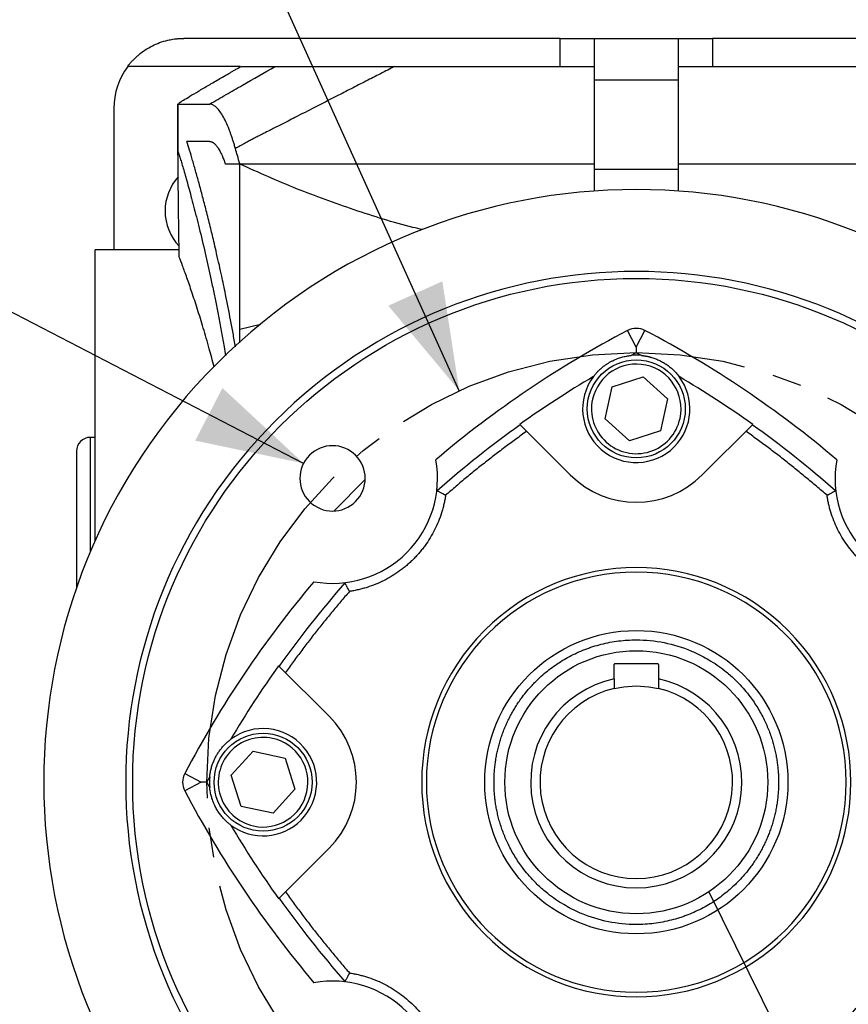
# Model space of a CAD drawing. Header units: inches. Extents: x 0 to 85.2, y 0 to 55.
# Tile 18 of 20: x 72 to 79, y 39.9 to 48.2. Entities that reach past the tile are written whole.
import ezdxf

# ---------------------------------------------------------------- set-up
doc = ezdxf.new("R2010")
doc.units = ezdxf.units.IN
doc.header["$LTSCALE"] = 5
doc.header["$MEASUREMENT"] = 0
doc.linetypes.add('SLD-Center', pattern=[0.75, 0.6, -0.05, 0.05, -0.05])
doc.linetypes.add('SLD-Solid', pattern=[0])
doc.layers.add('CENTER', color=40, linetype='SLD-Center')
doc.layers.add('DIMENSIONS', color=140, linetype='SLD-Solid', lineweight=25)
doc.layers.add('TEXT', color=140, linetype='SLD-Solid', lineweight=25)
doc.styles.add('SLDTEXTSTYLE0', font='GOTHIC.TTF', dxfattribs={"width": 0.913})
doc.styles.get("Standard").update_dxf_attribs({"font": 'GOTHIC.TTF'})
doc.dimstyles.new('SLDDIMSTYLE1', dxfattribs={"dimtxt": 0.75, "dimasz": 0.9, "dimexe": 0, "dimexo": 0.0625, "dimgap": 0.1875, "dimtad": 0, "dimtih": 1, "dimtoh": 1, "dimrnd": 1e-09, "dimdsep": 46, "dimtxsty": 'SLDTEXTSTYLE0', "dimsah": 1, "dimcen": 0, "dimadec": 0, "dimazin": 2, "dimtfac": 1, "dimtofl": 0, "dimtmove": 0, "dimatfit": 3, "dimfxl": 0, "dimfrac": 2, "dimtolj": 1, "dimtzin": 12, "dimarcsym": 0})
doc.dimstyles.new('SLDDIMSTYLE7', dxfattribs={"dimtxt": 0.18, "dimasz": 0.9, "dimexe": 0, "dimexo": 0.0625, "dimgap": 0, "dimtad": 0, "dimtih": 1, "dimtoh": 1, "dimdec": 0, "dimrnd": 1e-09, "dimzin": 0, "dimdsep": 46, "dimtxsty": 'Standard', "dimblk1": 'NONE', "dimblk2": 'NONE', "dimsah": 1, "dimcen": 0.09, "dimadec": 0, "dimazin": 0, "dimtfac": 0.9, "dimtdec": 0, "dimtofl": 0, "dimtmove": 0, "dimatfit": 3, "dimldrblk": 'NONE', "dimfxl": 0, "dimfrac": 2, "dimtolj": 1, "dimtzin": 0, "dimarcsym": 0})
doc.dimstyles.new('SLDDIMSTYLE8', dxfattribs={"dimtxt": 0.75, "dimasz": 0.9, "dimexe": 0, "dimexo": 0.0625, "dimgap": 0.1875, "dimtad": 0, "dimtih": 1, "dimtoh": 1, "dimrnd": 1e-09, "dimzin": 12, "dimdsep": 46, "dimtxsty": 'SLDTEXTSTYLE0', "dimsah": 1, "dimcen": 0, "dimadec": 0, "dimazin": 3, "dimtfac": 1, "dimtofl": 0, "dimtmove": 0, "dimatfit": 3, "dimfxl": 0, "dimfrac": 2, "dimtolj": 1, "dimtzin": 12, "dimarcsym": 0})
doc.dimstyles.new('SLDDIMSTYLE9', dxfattribs={"dimtxt": 0.75, "dimasz": 0.9, "dimexe": 0, "dimexo": 0.0625, "dimgap": 0.1875, "dimtad": 0, "dimtih": 1, "dimtoh": 1, "dimrnd": 1e-09, "dimzin": 4, "dimdsep": 46, "dimtxsty": 'SLDTEXTSTYLE0', "dimsah": 1, "dimcen": 0, "dimadec": 0, "dimazin": 1, "dimtfac": 1, "dimtofl": 0, "dimtmove": 0, "dimatfit": 3, "dimfxl": 0, "dimfrac": 2, "dimtolj": 1, "dimtzin": 12, "dimarcsym": 0})

# ---------------------------------------------------------------- blocks, each defined once
blk = doc.blocks.new('_D_19')
at = {"layer": 'DIMENSIONS'}
for p, q in [((68.7249, 52.0049), (68.4964, 52.0049)), ((68.4964, 52.0049), (68.4964, 50.8143)), ((71.2186, 52.0049), (71.4471, 52.0049)), ((71.4471, 52.0049), (71.4471, 50.8143)), ((73.0819, 50.9242), (71.9882, 50.9242)), ((75.7228, 45.0849), (73.0819, 50.9242)), ((68.4964, 50.8143), (68.7249, 50.8143)), ((71.4471, 50.8143), (71.2186, 50.8143))]:
    blk.add_line(p, q, dxfattribs=at)
blk.add_solid([(75.7228, 45.0849), (75.5797, 46.008), (75.1241, 45.8019)], dxfattribs=at)
at = {"layer": 'DIMENSIONS', "char_height": 0.75, "attachment_point": 1, "style": 'SLDTEXTSTYLE0'}
for s, insert in [('%%c', (68.4364, 53.1153)), ('7.25', (69.5675, 53.1153)), ('184.2', (68.7249, 51.7723)), ('B.C.', (69.0014, 50.4293))]:
    blk.add_mtext(s, dxfattribs=dict(at, insert=insert))
blk = doc.blocks.new('_D_20')
at = {"layer": 'DIMENSIONS'}
for p, q in [((67.857, 46.919), (67.6285, 46.919)), ((67.6285, 46.919), (67.6285, 45.7283)), ((69.7966, 46.919), (70.0251, 46.919)), ((70.0251, 46.919), (70.0251, 45.7283)), ((71.7684, 45.8382), (70.6747, 45.8382)), ((74.4086, 44.4719), (71.7684, 45.8382)), ((67.6285, 45.7283), (67.857, 45.7283)), ((70.0251, 45.7283), (69.7966, 45.7283))]:
    blk.add_line(p, q, dxfattribs=at)
blk.add_solid([(74.4086, 44.4719), (73.7242, 45.1076), (73.4944, 44.6636)], dxfattribs=at)
at = {"layer": 'DIMENSIONS', "char_height": 0.75, "attachment_point": 1, "style": 'SLDTEXTSTYLE0'}
for s, insert in [('%%c', (67.2915, 48.0293)), ('0.55', (68.4226, 48.0293)), ('14.0', (67.857, 46.6864)), ('X4', (68.2451, 45.3434))]:
    blk.add_mtext(s, dxfattribs=dict(at, insert=insert))
blk = doc.blocks.new('SW_SYMBOL_HOLE_DEPTH')
at = {"layer": 'DIMENSIONS', "color": 0}
for p, q in [((0, 172.2), (157.5, 172.2)), ((78.7, 172.2), (78.7, 14.8)), ((19.7, 109.3), (78.7, 14.8)), ((137.8, 109.3), (78.7, 14.8))]:
    blk.add_line(p, q, dxfattribs=at)
blk = doc.blocks.new('_D_21')
at = {"layer": 'DIMENSIONS'}
for p, q in [((74.5883, 38.4422), (72.6943, 36.0355)), ((68.4935, 37.3842), (68.265, 37.3842)), ((68.265, 37.3842), (68.265, 36.1935)), ((70.9872, 37.3842), (71.2157, 37.3842)), ((71.2157, 37.3842), (71.2157, 36.1935)), ((68.265, 36.1935), (68.4935, 36.1935)), ((71.2157, 36.1935), (70.9872, 36.1935)), ((72.6943, 36.0355), (71.4443, 36.0355))]:
    blk.add_line(p, q, dxfattribs=at)
blk.add_solid([(74.5883, 38.4422), (73.8352, 37.8896), (74.2281, 37.5803)], dxfattribs=at)
at = {"layer": 'DIMENSIONS', "xscale": 0.004866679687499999, "yscale": 0.004866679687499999, "zscale": 0.004866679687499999}
blk.add_blockref('SW_SYMBOL_HOLE_DEPTH', (65.6557, 34.9431), dxfattribs=at)
at = {"layer": 'DIMENSIONS', "char_height": 0.75, "attachment_point": 1, "style": 'SLDTEXTSTYLE0'}
for s, insert in [('%%c', (64.9658, 37.1401)), ('8.50', (66.0969, 37.1516)), ('215.9', (68.4935, 37.1516)), ('0.20[5.0]', (66.7272, 35.8086))]:
    blk.add_mtext(s, dxfattribs=dict(at, insert=insert))
blk = doc.blocks.new('_NONE')

msp = doc.modelspace()

# ---------------------------------------------------------------- linework, layer by layer
for p, q in [((76.5736, 48.0576), (73.3977, 48.0576)), ((76.5736, 47.8213), (76.5736, 48.0576)), ((76.5736, 48.0576), (76.8623, 48.0576)), ((76.8623, 48.0576), (77.5709, 48.0576)), ((76.8623, 48.0576), (76.8623, 47.706)), ((77.5709, 48.0576), (77.5709, 47.706)), ((77.5709, 48.0576), (77.8596, 48.0576)), ((77.8596, 48.0576), (77.8596, 47.8213)), ((81.0355, 48.0576), (77.8596, 48.0576)), ((73.8743, 47.8213), (72.9253, 47.8213)), ((77.5709, 47.706), (76.8623, 47.706)), ((76.8623, 47.706), (76.8623, 46.9544)), ((77.5709, 47.706), (77.5709, 46.9544)), ((72.8071, 47.467), (72.8071, 46.2746)), ((73.348, 47.5048), (73.348, 47.1047)), ((73.3487, 47.5031), (73.3502, 47.5048)), ((73.3487, 47.1048), (73.3487, 47.5031)), ((73.8701, 47.0002), (73.8701, 46.9973)), ((73.8701, 45.6034), (73.8701, 46.9973)), ((76.8623, 46.9544), (77.5709, 46.9544)), ((76.8623, 46.9544), (76.8623, 46.7694)), ((77.5709, 46.9544), (77.5709, 46.7694)), ((73.3587, 46.2746), (72.6497, 46.2746)), ((72.6497, 43.8175), (72.6497, 46.2746)), ((73.8701, 45.6034), (74.0461, 45.6462)), ((73.8701, 45.4878), (73.8701, 45.6034)), ((77.2166, 45.4531), (77.1435, 45.5926)), ((77.2166, 45.4531), (77.2897, 45.5926)), ((77.0128, 45.1171), (77.2753, 45.2009)), ((77.2753, 45.2009), (77.4791, 45.0154)), ((76.954, 44.8479), (77.0128, 45.1171)), ((77.4791, 45.0154), (77.4204, 44.7461)), ((76.2339, 44.8008), (76.6598, 44.3748)), ((77.1579, 44.6624), (76.954, 44.8479)), ((77.7734, 44.3748), (78.1993, 44.8008)), ((77.4204, 44.7461), (77.1579, 44.6624)), ((72.6497, 44.6914), (72.6103, 44.6914)), ((72.6103, 43.7268), (72.6103, 44.6914)), ((72.4922, 44.5733), (72.4922, 43.4191)), ((74.9287, 44.3353), (74.6633, 44.0699)), ((77.037, 42.782), (77.3962, 42.782)), ((74.6238, 42.3388), (74.1978, 42.7647)), ((77.0291, 42.6533), (77.0291, 42.7741)), ((77.4041, 42.7741), (77.4041, 42.6533)), ((73.7977, 41.8407), (73.9832, 42.0446)), ((73.9832, 42.0446), (74.2525, 41.9858)), ((74.2525, 41.9858), (74.3362, 41.7233)), ((73.406, 41.8551), (73.5455, 41.782)), ((73.8815, 41.5782), (73.7977, 41.8407)), ((73.5455, 41.782), (73.406, 41.709)), ((74.3362, 41.7233), (74.1508, 41.5195)), ((74.1508, 41.5195), (73.8815, 41.5782)), ((74.1978, 40.7993), (74.6238, 41.2252))]:
    msp.add_line(p, q)
at = {"flags": 128}
for points in [[(77.0291, 42.5726), (77.1105, 42.5876), (77.2166, 42.5945)], [(77.2166, 42.5945), (77.3226, 42.5876), (77.4041, 42.5726)]]:
    msp.add_lwpolyline(points, dxfattribs=at)
for centre, radius in [((77.2166, 41.782), 4.25), ((77.2166, 44.9316), 0.4134), ((77.2166, 41.782), 1.2795), ((74.067, 41.782), 0.4134)]:
    msp.add_circle(centre, radius)
for centre, radius, start, end in [((73.3977, 47.467), 0.5906, 143.1301, 180), ((73.6733, 46.6009), 0.4331, 138.17626, 180), ((77.2166, 41.782), 5, 315, 135), ((73.6733, 46.6009), 0.4331, 180, 223.30091), ((77.2166, 41.782), 4.3091, 315, 135), ((77.2166, 45.4531), 0.1575, 62.35843, 117.64157), ((81.2532, 37.7454), 8.8583, 117.64157, 130.28882), ((73.18, 37.7454), 8.8583, 49.71118, 62.35843), ((81.2532, 37.7454), 8.6587, 117.7876, 118.11677), ((77.2166, 44.9316), 0.4528, 84.43047, 95.56953), ((73.18, 37.7454), 8.6587, 61.88323, 62.2124), ((77.2166, 41.782), 5, 135, 315), ((77.2166, 44.9316), 0.378, 347.69589, 167.69589), ((81.2532, 37.7454), 8.6587, 120.53056, 125.42879), ((77.2166, 44.9316), 0.4528, 143.0778, 315), ((77.2166, 44.9316), 0.4528, 315, 36.9222), ((73.18, 37.7454), 8.6587, 54.57121, 59.46944), ((77.2166, 44.9316), 0.378, 167.69589, 347.69589), ((77.2166, 41.782), 4.3091, 135, 315), ((81.2532, 37.7454), 8.6532, 125.4227, 131.35678), ((73.18, 37.7454), 8.6532, 48.64322, 54.5773), ((72.6103, 44.5733), 0.1181, 90, 180), ((74.6533, 44.3453), 0.2756, 315, 135), ((74.6533, 44.3453), 0.2756, 135, 315), ((74.6533, 44.3453), 0.8858, 259.78181, 10.21819), ((79.7799, 44.3453), 0.8858, 169.78181, 280.21819), ((77.2166, 44.9316), 0.7874, 225, 315), ((77.2166, 41.782), 1.7717, 0, 180), ((77.2166, 41.782), 1.811, 315, 135), ((81.2532, 37.7454), 8.8583, 139.71118, 152.35843), ((81.2532, 37.7454), 8.6532, 138.64322, 144.5773), ((77.2166, 41.782), 1.811, 135, 315), ((77.037, 42.7741), 0.00787, 90, 180), ((77.3962, 42.7741), 0.00787, 0, 90), ((81.2532, 37.7454), 8.6587, 144.57121, 149.46944), ((77.2166, 41.782), 0.8912, 102.14468, 270), ((77.2166, 41.782), 0.8912, 270, 77.85532), ((77.2166, 41.782), 0.8125, 103.34236, 76.65764), ((74.067, 41.782), 0.7874, 315, 45), ((74.067, 41.782), 0.4528, 315, 126.9222), ((74.067, 41.782), 0.378, 77.69589, 257.69589), ((74.067, 41.782), 0.378, 257.69589, 77.69589), ((73.5455, 41.782), 0.1575, 152.35843, 207.64157), ((81.2532, 37.7454), 8.6587, 151.88323, 152.2124), ((74.067, 41.782), 0.4528, 174.43047, 185.56953), ((81.2532, 45.8187), 8.8583, 207.64157, 220.28882), ((81.2532, 45.8187), 8.6587, 207.7876, 208.11677), ((77.2166, 41.782), 1.7717, 180, 0), ((74.067, 41.782), 0.4528, 233.0778, 315), ((81.2532, 45.8187), 8.6587, 210.53056, 215.42879), ((81.2532, 45.8187), 8.6532, 215.4227, 221.35678), ((74.6533, 39.2188), 0.8858, 349.78181, 100.21819)]:
    msp.add_arc(centre, radius, start, end)
for points, knots in [([(72.9253, 47.8213), (72.9282, 47.8252), (72.9341, 47.8329), (72.9433, 47.8443), (72.9529, 47.8555), (72.9628, 47.8666), (72.9731, 47.8776), (72.9838, 47.8883), (72.9948, 47.8988), (73.0061, 47.9092), (73.0309, 47.9306), (73.0723, 47.9614), (73.1314, 47.9956), (73.1958, 48.0234), (73.2465, 48.0386), (73.2844, 48.0467), (73.3074, 48.0508), (73.3342, 48.0543), (73.3647, 48.057), (73.3863, 48.0574), (73.3977, 48.0576)], [0, 0, 0, 0, 0.026166, 0.052569, 0.07921, 0.106091, 0.133211, 0.160572, 0.188174, 0.216017, 0.244103, 0.366495, 0.49688, 0.617058, 0.751352, 0.787843, 0.830954, 0.880684, 0.937033, 1, 1, 1, 1]), ([(73.3547, 47.5098), (73.3554, 47.5103), (73.3568, 47.5113), (73.3593, 47.513), (73.362, 47.5149), (73.3651, 47.517), (73.3684, 47.5192), (73.3721, 47.5216), (73.376, 47.5242), (73.3802, 47.5269), (73.3961, 47.5369), (73.4322, 47.5592), (73.4895, 47.5933), (73.5433, 47.625), (73.5855, 47.6497), (73.6309, 47.6762), (73.6774, 47.7033), (73.7268, 47.732), (73.7676, 47.7556), (73.8009, 47.7749), (73.8254, 47.7891), (73.8524, 47.8047), (73.8714, 47.8156), (73.8812, 47.8213)], [0, 0, 0, 0, 0.015847, 0.03174, 0.047681, 0.063671, 0.079713, 0.09581, 0.111963, 0.128174, 0.144447, 0.282144, 0.429185, 0.498974, 0.572122, 0.641105, 0.714369, 0.782729, 0.857296, 0.888101, 0.922153, 0.959453, 1, 1, 1, 1]), ([(73.6157, 47.5031), (73.6619, 47.5296), (73.7081, 47.556), (73.8004, 47.609), (73.8466, 47.6355), (73.9848, 47.7151), (74.0768, 47.7682), (74.1685, 47.8213)], [0, 0, 0, 0, 0.25, 0.25, 0.5, 0.5, 1, 1, 1, 1]), ([(73.8812, 47.8213), (73.8815, 47.8213), (73.8821, 47.8213), (73.8835, 47.8213), (73.8853, 47.8213), (73.8875, 47.8213), (73.8901, 47.8213), (73.8931, 47.8213), (73.8964, 47.8213), (73.9002, 47.8213), (73.9044, 47.8213), (73.909, 47.8213), (73.9139, 47.8213), (73.9211, 47.8213), (73.931, 47.8213), (73.9446, 47.8213), (73.9598, 47.8213), (73.9765, 47.8213), (73.9949, 47.8213), (74.0149, 47.8213), (74.0364, 47.8213), (74.0596, 47.8213), (74.0844, 47.8213), (74.1107, 47.8213), (74.1386, 47.8213), (74.1585, 47.8213), (74.1685, 47.8213)], [0, 0, 0, 0, 0.027812, 0.055611, 0.083399, 0.111176, 0.138943, 0.166702, 0.194451, 0.222193, 0.249928, 0.277657, 0.305381, 0.3331, 0.3887, 0.444275, 0.499831, 0.555374, 0.610911, 0.666447, 0.721988, 0.777542, 0.833114, 0.88871, 0.944337, 1, 1, 1, 1]), ([(75.1794, 47.8213), (75.1592, 47.811), (75.1187, 47.7902), (75.0577, 47.759), (74.9965, 47.7277), (74.9351, 47.6962), (74.8734, 47.6647), (74.8114, 47.633), (74.7492, 47.6012), (74.6477, 47.5493), (74.5096, 47.4787), (74.3732, 47.409), (74.2747, 47.3587), (74.2256, 47.3336), (74.1874, 47.314), (74.1579, 47.2991), (74.1189, 47.2792), (74.0822, 47.2603), (74.0586, 47.2482), (74.0527, 47.2452)], [0, 0, 0, 0, 0.054105, 0.108398, 0.162881, 0.217554, 0.272419, 0.327476, 0.382726, 0.438171, 0.597637, 0.750276, 0.800666, 0.859283, 0.880727, 0.902266, 0.937408, 0.984154, 1, 1, 1, 1]), ([(74.1685, 47.8213), (74.1804, 47.8213), (74.1986, 47.8213), (74.2342, 47.8213), (74.2474, 47.8213), (74.2766, 47.8213), (74.2926, 47.8213), (74.3433, 47.8213), (74.3809, 47.8213), (74.4421, 47.8213), (74.4633, 47.8213), (74.5071, 47.8213), (74.5299, 47.8213), (74.5996, 47.8213), (74.6479, 47.8213), (74.7474, 47.8213), (74.7986, 47.8213), (74.9035, 47.8213), (74.9573, 47.8213), (75.0671, 47.8213), (75.123, 47.8213), (75.1794, 47.8213)], [0, 0, 0, 0, 0.125, 0.125, 0.1875, 0.1875, 0.25, 0.25, 0.375, 0.375, 0.4375, 0.4375, 0.5, 0.5, 0.625, 0.625, 0.75, 0.75, 0.875, 0.875, 1, 1, 1, 1]), ([(75.1794, 47.8213), (75.2002, 47.8213), (75.221, 47.8213), (75.3917, 47.8213), (75.5435, 47.8213), (75.8487, 47.8213), (76.0022, 47.8213), (76.3112, 47.8213), (76.4668, 47.8213), (76.6616, 47.8213), (76.7006, 47.8213), (76.7786, 47.8213), (76.8177, 47.8213), (76.8586, 47.8213), (76.8604, 47.8213), (76.8623, 47.8213)], [0.12102162, 0.12102162, 0.12102162, 0.12102162, 0.12268336, 0.12268336, 0.13465715, 0.13465715, 0.14663095, 0.14663095, 0.15860474, 0.15860474, 0.16159819, 0.16159819, 0.16459164, 0.16459164, 0.16473188, 0.16473188, 0.16473188, 0.16473188]), ([(77.5709, 47.8213), (77.5892, 47.8213), (77.6255, 47.8213), (77.6796, 47.8213), (77.7331, 47.8213), (77.804, 47.8213), (77.893, 47.8213), (78.0354, 47.8213), (78.2127, 47.8213), (78.3885, 47.8213), (78.5284, 47.8213), (78.6331, 47.8213), (78.7375, 47.8213), (78.8415, 47.8213), (78.9451, 47.8213), (79.0484, 47.8213), (79.1513, 47.8213), (79.2196, 47.8213), (79.2538, 47.8213)], [0, 0, 0, 0, 0.031999, 0.063638, 0.094918, 0.12584, 0.188093, 0.2515, 0.376687, 0.501185, 0.563579, 0.625939, 0.688275, 0.750599, 0.812923, 0.875257, 0.937612, 1, 1, 1, 1]), ([(73.8338, 47.127), (73.8323, 47.1325), (73.8292, 47.1434), (73.8245, 47.1593), (73.8198, 47.1749), (73.8151, 47.1902), (73.8103, 47.2051), (73.8055, 47.2197), (73.8007, 47.234), (73.7958, 47.2479), (73.7909, 47.2615), (73.7859, 47.2748), (73.7735, 47.3071), (73.7534, 47.3543), (73.7253, 47.4081), (73.6971, 47.4504), (73.6755, 47.4739), (73.6602, 47.4864), (73.6511, 47.4925), (73.6421, 47.4972), (73.6332, 47.5006), (73.6244, 47.5027), (73.6186, 47.503), (73.6157, 47.5031)], [0, 0, 0, 0, 0.0229275, 0.0458065, 0.0686432, 0.0914437, 0.1142144, 0.1369615, 0.1596913, 0.1824101, 0.2051242, 0.22784, 0.2505638, 0.3754257, 0.500051, 0.6245662, 0.7492319, 0.7909647, 0.8326689, 0.8743846, 0.9161517, 0.9580103, 1, 1, 1, 1]), ([(73.6157, 47.1881), (73.6106, 47.1881), (73.6006, 47.1881), (73.5861, 47.1881), (73.572, 47.1881), (73.5583, 47.1881), (73.5449, 47.1881), (73.532, 47.1881), (73.5194, 47.1881), (73.5073, 47.1881), (73.4956, 47.1881), (73.4842, 47.1881), (73.4733, 47.1881), (73.4628, 47.1881), (73.4526, 47.1881), (73.4429, 47.1881), (73.4335, 47.1881), (73.4276, 47.1881), (73.4247, 47.1881)], [0, 0, 0, 0, 0.062596, 0.125171, 0.187727, 0.250266, 0.31279, 0.375299, 0.437797, 0.500283, 0.562761, 0.625232, 0.687697, 0.750159, 0.812618, 0.875077, 0.937537, 1, 1, 1, 1]), ([(73.8341, 45.4553), (73.8272, 45.4939), (73.8137, 45.5709), (73.7932, 45.681), (73.7721, 45.7898), (73.7522, 45.889), (73.7338, 45.9771), (73.7163, 46.0592), (73.697, 46.1471), (73.6764, 46.2383), (73.6569, 46.3219), (73.6404, 46.3914), (73.6187, 46.4805), (73.5923, 46.5864), (73.5603, 46.7095), (73.5299, 46.8229), (73.5003, 46.9299), (73.4726, 47.0271), (73.447, 47.1142), (73.432, 47.1638), (73.4247, 47.1881)], [0, 0, 0, 0, 0.04938, 0.098235, 0.144552, 0.195419, 0.234687, 0.268806, 0.313567, 0.364265, 0.407287, 0.444593, 0.476182, 0.554475, 0.627225, 0.702436, 0.777736, 0.854698, 0.928784, 1, 1, 1, 1]), ([(73.6157, 47.1881), (73.617, 47.1881), (73.6197, 47.188), (73.6238, 47.1875), (73.6278, 47.1865), (73.6319, 47.1852), (73.636, 47.1835), (73.6401, 47.1814), (73.6443, 47.179), (73.6526, 47.1733), (73.6652, 47.1619), (73.683, 47.1397), (73.7015, 47.1095), (73.7166, 47.0786), (73.7276, 47.0529), (73.7346, 47.0355), (73.7416, 47.017), (73.7461, 47.0039), (73.7484, 46.9973)], [0, 0, 0, 0, 0.031513, 0.062943, 0.094302, 0.1256, 0.156848, 0.188056, 0.219235, 0.250397, 0.375978, 0.500789, 0.643499, 0.786106, 0.839329, 0.892683, 0.946221, 1, 1, 1, 1]), ([(74.0527, 47.2452), (74.0497, 47.2437), (74.0438, 47.2407), (74.0319, 47.2349), (74.0115, 47.2246), (73.9828, 47.2098), (73.9488, 47.192), (73.9264, 47.1801), (73.9153, 47.1742)], [0, 0, 0, 0, 0.064167, 0.128896, 0.256379, 0.507536, 0.755068, 1, 1, 1, 1]), ([(73.3487, 47.1048), (73.3557, 47.0834), (73.3695, 47.0407), (73.4001, 46.9375), (73.4371, 46.8069), (73.48, 46.647), (73.5276, 46.4602), (73.5689, 46.2874), (73.601, 46.1458), (73.6242, 46.0402), (73.6472, 45.9316), (73.6705, 45.8167), (73.6935, 45.6992), (73.716, 45.5779), (73.7353, 45.4717), (73.7462, 45.4048), (73.7503, 45.3798)], [0, 0, 0, 0, 0.108178, 0.215707, 0.322931, 0.430634, 0.538416, 0.645175, 0.692582, 0.736958, 0.786976, 0.832745, 0.879492, 0.927895, 0.97315, 1, 1, 1, 1]), ([(73.3595, 46.2112), (73.3589, 46.248), (73.3576, 46.3219), (73.356, 46.4332), (73.3544, 46.5453), (73.3525, 46.7072), (73.3505, 46.8938), (73.3493, 47.0428), (73.3487, 47.1048)], [0, 0, 0, 0, 0.123592, 0.248119, 0.373597, 0.500041, 0.791736, 1, 1, 1, 1]), ([(73.9153, 47.1742), (73.9119, 47.1722), (73.9051, 47.1683), (73.8916, 47.1604), (73.8678, 47.1466), (73.8474, 47.1349), (73.8338, 47.127)], [0, 0, 0, 0, 0.12458, 0.249131, 0.498771, 1, 1, 1, 1]), ([(73.8701, 47.0002), (73.8636, 47.0228), (73.8513, 47.065), (73.8394, 47.1073), (73.8338, 47.127)], [0, 0, 0, 0, 0.534813, 1, 1, 1, 1]), ([(73.8641, 46.9973), (73.8573, 46.9973), (73.8438, 46.9973), (73.8239, 46.9973), (73.8044, 46.9973), (73.7854, 46.9973), (73.7666, 46.9973), (73.7545, 46.9973), (73.7484, 46.9973)], [0, 0, 0, 0, 0.166938, 0.333761, 0.500475, 0.667083, 0.83359, 1, 1, 1, 1]), ([(73.8701, 47.0002), (73.8983, 47.0002), (73.9286, 47.0002), (73.9728, 47.0002), (73.9874, 47.0002), (74.017, 47.0002), (74.0318, 47.0002), (74.0764, 47.0002), (74.1059, 47.0002), (74.1654, 47.0002), (74.1953, 47.0002), (74.3449, 47.0002), (74.4655, 47.0002), (74.7088, 47.0002), (74.8315, 47.0002), (75.0788, 47.0002), (75.2036, 47.0002), (75.4548, 47.0002), (75.5812, 47.0002), (75.8349, 47.0002), (75.9624, 47.0002), (76.2184, 47.0002), (76.347, 47.0002), (76.54, 47.0002), (76.6044, 47.0002), (76.7011, 47.0002), (76.7332, 47.0002), (76.7817, 47.0002), (76.7979, 47.0002), (76.8222, 47.0002), (76.8303, 47.0002), (76.8464, 47.0002), (76.8544, 47.0002), (76.8623, 47.0002)], [0, 0, 0, 0, 0.03125, 0.03125, 0.046875, 0.046875, 0.0625, 0.0625, 0.09375, 0.09375, 0.125, 0.125, 0.25, 0.25, 0.375, 0.375, 0.5, 0.5, 0.625, 0.625, 0.75, 0.75, 0.875, 0.875, 0.9375, 0.9375, 0.96875, 0.96875, 0.984375, 0.984375, 0.992188, 0.992188, 1, 1, 1, 1]), ([(75.4115, 46.4437), (75.3849, 46.4499), (75.1881, 46.4957), (74.8319, 46.6097), (74.3413, 46.7854), (74.0285, 46.9261), (73.8701, 46.9973)], [0, 0, 0, 0, 0.048397, 0.358655, 0.675271, 1, 1, 1, 1]), ([(77.5709, 47.0002), (77.5787, 47.0002), (77.5868, 47.0002), (77.6029, 47.0002), (77.611, 47.0002), (77.6353, 47.0002), (77.6516, 47.0002), (77.7001, 47.0002), (77.7322, 47.0002), (77.829, 47.0002), (77.8934, 47.0002), (78.0862, 47.0002), (78.2144, 47.0002), (78.4698, 47.0002), (78.5971, 47.0002), (78.8505, 47.0002), (78.9768, 47.0002), (79.2281, 47.0002), (79.3529, 47.0002), (79.6006, 47.0002), (79.7235, 47.0002), (79.9674, 47.0002), (80.0883, 47.0002), (80.2381, 47.0002), (80.2679, 47.0002), (80.3274, 47.0002), (80.357, 47.0002), (80.4015, 47.0002), (80.4163, 47.0002), (80.4459, 47.0002), (80.4605, 47.0002), (80.5047, 47.0002), (80.5349, 47.0002), (80.563, 47.0002)], [0, 0, 0, 0, 0.007812, 0.007812, 0.015625, 0.015625, 0.03125, 0.03125, 0.0625, 0.0625, 0.125, 0.125, 0.25, 0.25, 0.375, 0.375, 0.5, 0.5, 0.625, 0.625, 0.75, 0.75, 0.875, 0.875, 0.90625, 0.90625, 0.9375, 0.9375, 0.953125, 0.953125, 0.96875, 0.96875, 1, 1, 1, 1]), ([(73.6535, 45.2872), (73.6401, 45.3381), (73.6095, 45.4543), (73.5623, 45.6158), (73.5127, 45.7765), (73.4659, 45.9189), (73.4232, 46.042), (73.3862, 46.1432), (73.3684, 46.1886), (73.3595, 46.2112)], [0, 0, 0, 0, 0.1103004, 0.2516493, 0.3929957, 0.542094, 0.6911862, 0.8455967, 1, 1, 1, 1]), ([(76.8964, 45.2518), (76.8983, 45.2536), (76.902, 45.2573), (76.9078, 45.2628), (76.9137, 45.2681), (76.9196, 45.2734), (76.9256, 45.2785), (76.9318, 45.2836), (76.938, 45.2885), (76.9442, 45.2933), (76.9506, 45.298), (76.9611, 45.3055), (76.9762, 45.3155), (76.9967, 45.3276), (77.0177, 45.3386), (77.038, 45.3479), (77.0574, 45.3556), (77.0761, 45.3622), (77.0951, 45.3679), (77.1143, 45.3728), (77.1338, 45.3769), (77.1535, 45.3801), (77.1661, 45.3815), (77.1727, 45.3822)], [0, 0, 0, 0, 0.028478, 0.056087, 0.082859, 0.108831, 0.134043, 0.158537, 0.182361, 0.205568, 0.228211, 0.250351, 0.313575, 0.374988, 0.436592, 0.50037, 0.556999, 0.617525, 0.682692, 0.753096, 0.829211, 0.911413, 1, 1, 1, 1]), ([(77.2605, 45.3822), (77.2634, 45.3819), (77.2692, 45.3814), (77.2779, 45.3802), (77.2866, 45.379), (77.2953, 45.3775), (77.3039, 45.3759), (77.3125, 45.3741), (77.321, 45.3722), (77.3295, 45.3701), (77.3459, 45.3657), (77.3707, 45.3579), (77.405, 45.3439), (77.4385, 45.3269), (77.4704, 45.3071), (77.5003, 45.2851), (77.5229, 45.2654), (77.5404, 45.2483), (77.5539, 45.2339), (77.5669, 45.2188), (77.5746, 45.2088), (77.5785, 45.2036)], [0, 0, 0, 0, 0.031613, 0.0622124, 0.0918148, 0.1204384, 0.1481035, 0.1748323, 0.2006498, 0.2255833, 0.2496636, 0.3420713, 0.4239206, 0.4998336, 0.575673, 0.6574126, 0.7496732, 0.805175, 0.8652129, 0.9300777, 1, 1, 1, 1]), ([(76.8546, 45.2036), (76.8565, 45.206), (76.8601, 45.2108), (76.8658, 45.2179), (76.8717, 45.225), (76.8776, 45.2318), (76.8838, 45.2386), (76.89, 45.2452), (76.8943, 45.2496), (76.8964, 45.2518)], [0, 0, 0, 0, 0.158202, 0.311122, 0.458849, 0.601484, 0.739136, 0.871929, 1, 1, 1, 1]), ([(76.2923, 44.7423), (76.2765, 44.7311), (76.2449, 44.7086), (76.1978, 44.6744), (76.1509, 44.6399), (76.1042, 44.6052), (76.0578, 44.5701), (76.0117, 44.5347), (75.9657, 44.499), (75.9201, 44.463), (75.8746, 44.4267), (75.8294, 44.39), (75.7845, 44.3531), (75.7398, 44.3158), (75.6954, 44.2783), (75.6511, 44.2404), (75.6219, 44.2149), (75.6072, 44.2022)], [0, 0, 0, 0, 0.066713, 0.133406, 0.200083, 0.266745, 0.333397, 0.400041, 0.466681, 0.533319, 0.599959, 0.666603, 0.733255, 0.799917, 0.866594, 0.933287, 1, 1, 1, 1]), ([(78.826, 44.2022), (78.8113, 44.2149), (78.7821, 44.2404), (78.7378, 44.2783), (78.6934, 44.3158), (78.6487, 44.3531), (78.6037, 44.39), (78.5586, 44.4267), (78.5131, 44.463), (78.4675, 44.499), (78.4215, 44.5347), (78.3754, 44.5701), (78.329, 44.6052), (78.2823, 44.6399), (78.2354, 44.6744), (78.1883, 44.7086), (78.1567, 44.7311), (78.1409, 44.7423)], [0, 0, 0, 0, 0.066713, 0.133406, 0.200083, 0.266745, 0.333397, 0.400041, 0.466681, 0.533319, 0.599959, 0.666603, 0.733255, 0.799917, 0.866594, 0.933287, 1, 1, 1, 1]), ([(75.6072, 44.2022), (75.6062, 44.1959), (75.6043, 44.1833), (75.6009, 44.1646), (75.5971, 44.1459), (75.593, 44.1273), (75.5885, 44.1088), (75.5837, 44.0904), (75.5784, 44.072), (75.5672, 44.0352), (75.5475, 43.9808), (75.5155, 43.9104), (75.4779, 43.8429), (75.4423, 43.7894), (75.4115, 43.7486), (75.3873, 43.7191), (75.3621, 43.6905), (75.3443, 43.6723), (75.3354, 43.6632)], [0, 0, 0, 0, 0.031098, 0.062159, 0.093196, 0.124221, 0.155245, 0.186282, 0.217344, 0.248442, 0.374189, 0.500006, 0.625753, 0.75157, 0.813701, 0.875751, 0.937818, 1, 1, 1, 1]), ([(75.5356, 44.2406), (75.5353, 44.2408), (75.5347, 44.2412), (75.5341, 44.2421), (75.5336, 44.2432), (75.5335, 44.2445), (75.5335, 44.2455), (75.5336, 44.246)], [0, 0, 0, 0, 0.194917, 0.391205, 0.590058, 0.792626, 1, 1, 1, 1]), ([(75.6072, 44.2022), (75.6057, 44.203), (75.6025, 44.2048), (75.5978, 44.2073), (75.5931, 44.2098), (75.5885, 44.2123), (75.5817, 44.2161), (75.5729, 44.2208), (75.5622, 44.2265), (75.5528, 44.2315), (75.5458, 44.2353), (75.5411, 44.2377), (75.5379, 44.2394), (75.5364, 44.2402), (75.5356, 44.2406)], [0, 0, 0, 0, 0.050084, 0.100144, 0.150178, 0.200189, 0.250175, 0.376086, 0.500051, 0.641654, 0.766454, 0.84486, 0.922675, 1, 1, 1, 1]), ([(78.826, 44.2022), (78.8277, 44.2032), (78.8311, 44.205), (78.8358, 44.2076), (78.8399, 44.2098), (78.8435, 44.2117), (78.8465, 44.2134), (78.8523, 44.2165), (78.8605, 44.2209), (78.8702, 44.2261), (78.8783, 44.2304), (78.885, 44.234), (78.8905, 44.2369), (78.8948, 44.2391), (78.8966, 44.2401), (78.8975, 44.2406)], [0, 0, 0, 0, 0.056058, 0.106372, 0.150943, 0.189768, 0.222845, 0.250175, 0.382696, 0.500041, 0.608378, 0.712406, 0.812252, 0.908061, 1, 1, 1, 1]), ([(79.6368, 43.3914), (79.6307, 43.3923), (79.6186, 43.3942), (79.6006, 43.3975), (79.5826, 43.401), (79.5647, 43.4049), (79.5469, 43.4092), (79.5292, 43.4138), (79.5115, 43.4187), (79.4755, 43.4295), (79.4218, 43.4485), (79.3516, 43.4799), (79.2834, 43.517), (79.1956, 43.5746), (79.0947, 43.6601), (79.0092, 43.761), (78.9516, 43.8488), (78.9145, 43.917), (78.8831, 43.9872), (78.8621, 44.0467), (78.8482, 44.0945), (78.8394, 44.1301), (78.8318, 44.166), (78.8279, 44.1901), (78.826, 44.2022)], [0, 0, 0, 0, 0.014954, 0.029891, 0.044818, 0.059739, 0.07466, 0.089587, 0.104524, 0.119477, 0.181512, 0.243578, 0.307265, 0.370985, 0.500003, 0.62902, 0.692706, 0.756427, 0.818461, 0.880528, 0.910405, 0.940247, 0.970098, 1, 1, 1, 1]), ([(78.8996, 44.246), (78.8996, 44.2455), (78.8997, 44.2445), (78.8995, 44.2431), (78.8991, 44.2421), (78.8985, 44.2412), (78.8978, 44.2408), (78.8975, 44.2406)], [0, 0, 0, 0, 0.20846, 0.412076, 0.611444, 0.807197, 1, 1, 1, 1]), ([(75.3354, 43.6632), (75.3309, 43.6588), (75.3218, 43.6498), (75.3079, 43.6367), (75.2938, 43.624), (75.2794, 43.6114), (75.2648, 43.5992), (75.25, 43.5873), (75.2349, 43.5756), (75.204, 43.5528), (75.1558, 43.5207), (75.0882, 43.4832), (75.0178, 43.4511), (74.9574, 43.4293), (74.9083, 43.4148), (74.8714, 43.4054), (74.8341, 43.3975), (74.809, 43.3934), (74.7964, 43.3914)], [0, 0, 0, 0, 0.031098, 0.062159, 0.093196, 0.124221, 0.155245, 0.186282, 0.217344, 0.248442, 0.374189, 0.500006, 0.625753, 0.75157, 0.813701, 0.875751, 0.937818, 1, 1, 1, 1]), ([(74.7526, 43.465), (74.7531, 43.4651), (74.7542, 43.4651), (74.7555, 43.465), (74.7566, 43.4645), (74.7574, 43.4639), (74.7578, 43.4633), (74.758, 43.463)], [0, 0, 0, 0, 0.20846, 0.412076, 0.611444, 0.807197, 1, 1, 1, 1]), ([(74.7964, 43.3914), (74.7955, 43.3931), (74.7936, 43.3965), (74.7911, 43.4012), (74.7888, 43.4053), (74.7869, 43.4089), (74.7852, 43.4119), (74.7821, 43.4178), (74.7777, 43.4259), (74.7725, 43.4356), (74.7682, 43.4437), (74.7646, 43.4505), (74.7617, 43.4559), (74.7595, 43.4602), (74.7585, 43.4621), (74.758, 43.463)], [0, 0, 0, 0, 0.056059, 0.106375, 0.150946, 0.189772, 0.22285, 0.25018, 0.382701, 0.500045, 0.608381, 0.712408, 0.812253, 0.908061, 1, 1, 1, 1]), ([(74.7964, 43.3914), (74.7837, 43.3768), (74.7582, 43.3475), (74.7203, 43.3033), (74.6828, 43.2588), (74.6455, 43.2141), (74.6086, 43.1692), (74.5719, 43.124), (74.5356, 43.0786), (74.4996, 43.0329), (74.4639, 42.987), (74.4285, 42.9408), (74.3934, 42.8944), (74.3587, 42.8477), (74.3242, 42.8008), (74.29, 42.7537), (74.2675, 42.7221), (74.2563, 42.7063)], [0, 0, 0, 0, 0.066713, 0.133406, 0.200083, 0.266745, 0.333397, 0.400041, 0.466681, 0.533319, 0.599959, 0.666603, 0.733255, 0.799917, 0.866594, 0.933287, 1, 1, 1, 1]), ([(76.0158, 41.782), (76.0158, 41.7894), (76.0159, 41.8041), (76.0166, 41.8262), (76.0176, 41.8482), (76.019, 41.8703), (76.0208, 41.8923), (76.023, 41.9142), (76.0257, 41.9361), (76.0287, 41.958), (76.0321, 41.9798), (76.036, 42.0016), (76.0402, 42.0232), (76.0448, 42.0448), (76.0499, 42.0663), (76.0553, 42.0877), (76.0611, 42.109), (76.0673, 42.1302), (76.0739, 42.1513), (76.0809, 42.1722), (76.0883, 42.193), (76.096, 42.2137), (76.1041, 42.2342), (76.1126, 42.2546), (76.1215, 42.2748), (76.1308, 42.2949), (76.1404, 42.3148), (76.1503, 42.3344), (76.1607, 42.354), (76.1714, 42.3733), (76.1824, 42.3924), (76.1938, 42.4113), (76.2056, 42.43), (76.2176, 42.4485), (76.2301, 42.4667), (76.2428, 42.4847), (76.264, 42.5135), (76.2946, 42.5522), (76.3271, 42.5891), (76.356, 42.6196), (76.3856, 42.6494), (76.428, 42.6884), (76.4794, 42.7307), (76.5529, 42.7846), (76.6318, 42.8325), (76.7154, 42.874), (76.7706, 42.8974), (76.8159, 42.9142), (76.8621, 42.9298), (76.9452, 42.9536), (77.0673, 42.9766), (77.2457, 42.9877), (77.4535, 42.9672), (77.6368, 42.9113), (77.7596, 42.8541), (77.8567, 42.8004), (77.9365, 42.7454), (78.0182, 42.6772), (78.0741, 42.6242), (78.1306, 42.562), (78.1858, 42.493), (78.2321, 42.4249), (78.2702, 42.3591), (78.3032, 42.2951), (78.338, 42.2153), (78.3647, 42.1365), (78.3815, 42.0746), (78.3917, 42.0306), (78.4002, 41.9862), (78.4068, 41.9432), (78.4116, 41.9017), (78.4149, 41.8619), (78.417, 41.822), (78.4173, 41.7953), (78.4174, 41.782)], [0, 0, 0, 0, 0.005855, 0.011709, 0.017564, 0.023418, 0.029273, 0.035127, 0.040982, 0.046836, 0.052691, 0.058546, 0.0644, 0.070255, 0.076109, 0.081964, 0.087818, 0.093673, 0.099528, 0.105382, 0.111237, 0.117091, 0.122946, 0.1288, 0.134655, 0.140509, 0.146364, 0.152219, 0.158073, 0.163928, 0.169782, 0.175637, 0.181491, 0.187346, 0.1932, 0.199055, 0.20491, 0.221607, 0.238305, 0.244037, 0.254979, 0.271696, 0.289843, 0.30793, 0.344143, 0.363132, 0.382114, 0.391832, 0.401539, 0.420955, 0.460528, 0.500102, 0.562822, 0.625542, 0.651532, 0.670434, 0.713822, 0.728343, 0.755067, 0.775069, 0.795122, 0.82535, 0.840448, 0.85558, 0.882611, 0.909635, 0.921639, 0.933624, 0.945616, 0.957607, 0.968205, 0.978803, 0.989402, 1, 1, 1, 1]), ([(77.0291, 42.6533), (77.0291, 42.6396), (77.0291, 42.6127), (77.0291, 42.5857), (77.0291, 42.5726)], [0, 0, 0, 0, 0.51165, 1, 1, 1, 1]), ([(77.4041, 42.6533), (77.4041, 42.6396), (77.4041, 42.6127), (77.4041, 42.5857), (77.4041, 42.5726)], [0, 0, 0, 0, 0.511841, 1, 1, 1, 1]), ([(73.7468, 42.1022), (73.7487, 42.104), (73.7526, 42.1078), (73.7583, 42.1133), (73.7642, 42.1187), (73.7702, 42.1239), (73.7762, 42.1291), (73.7824, 42.1342), (73.7887, 42.1392), (73.7929, 42.1424), (73.795, 42.144)], [0, 0, 0, 0, 0.111807, 0.227216, 0.34632, 0.469205, 0.595947, 0.726619, 0.861283, 1, 1, 1, 1]), ([(73.6164, 41.826), (73.6167, 41.8287), (73.6172, 41.8341), (73.6182, 41.8424), (73.6194, 41.8505), (73.6212, 41.8618), (73.6241, 41.8764), (73.6294, 41.8991), (73.6374, 41.9263), (73.6494, 41.9579), (73.6633, 41.9879), (73.6789, 42.0159), (73.6933, 42.0379), (73.7054, 42.0546), (73.7152, 42.0672), (73.7254, 42.0793), (73.7361, 42.0912), (73.7432, 42.0984), (73.7468, 42.1022)], [0, 0, 0, 0, 0.037815, 0.074199, 0.109169, 0.142743, 0.216502, 0.285513, 0.3992, 0.499781, 0.584177, 0.665873, 0.749622, 0.794403, 0.841436, 0.891147, 0.9439, 1, 1, 1, 1]), ([(73.795, 41.4201), (73.7927, 41.4218), (73.7881, 41.4253), (73.7812, 41.4308), (73.7744, 41.4364), (73.7678, 41.4422), (73.7612, 41.448), (73.7548, 41.454), (73.7486, 41.4601), (73.7424, 41.4663), (73.7307, 41.4786), (73.7136, 41.4982), (73.6916, 41.528), (73.6719, 41.5599), (73.6548, 41.5934), (73.6408, 41.6277), (73.6317, 41.6564), (73.6257, 41.6801), (73.6217, 41.6994), (73.6185, 41.7191), (73.6171, 41.7316), (73.6164, 41.7381)], [0, 0, 0, 0, 0.031613, 0.062212, 0.091815, 0.120438, 0.148103, 0.174832, 0.20065, 0.225583, 0.249664, 0.342071, 0.423921, 0.499834, 0.575673, 0.657413, 0.749673, 0.805175, 0.865213, 0.930078, 1, 1, 1, 1]), ([(78.4174, 41.782), (78.4173, 41.7747), (78.4173, 41.7599), (78.4166, 41.7379), (78.4156, 41.7158), (78.4142, 41.6938), (78.4124, 41.6718), (78.4101, 41.6498), (78.4075, 41.6279), (78.4045, 41.606), (78.401, 41.5842), (78.3972, 41.5625), (78.393, 41.5408), (78.3883, 41.5192), (78.3833, 41.4977), (78.3779, 41.4763), (78.3721, 41.455), (78.3659, 41.4338), (78.3593, 41.4128), (78.3523, 41.3918), (78.3449, 41.371), (78.3372, 41.3503), (78.329, 41.3298), (78.3205, 41.3094), (78.3117, 41.2892), (78.3024, 41.2692), (78.2928, 41.2493), (78.2828, 41.2296), (78.2725, 41.2101), (78.2618, 41.1908), (78.2508, 41.1716), (78.2394, 41.1527), (78.2276, 41.134), (78.2155, 41.1156), (78.2031, 41.0973), (78.1904, 41.0793), (78.1692, 41.0505), (78.1386, 41.0118), (78.106, 40.9749), (78.0772, 40.9444), (78.0476, 40.9147), (78.0052, 40.8757), (77.9538, 40.8333), (77.8803, 40.7795), (77.8014, 40.7315), (77.7178, 40.6901), (77.6626, 40.6667), (77.6173, 40.6499), (77.571, 40.6343), (77.488, 40.6105), (77.3659, 40.5874), (77.1875, 40.5763), (76.9797, 40.5968), (76.7964, 40.6528), (76.6736, 40.7099), (76.5765, 40.7637), (76.4967, 40.8187), (76.415, 40.8868), (76.3591, 40.9399), (76.3026, 41.002), (76.2473, 41.0711), (76.2011, 41.1392), (76.163, 41.205), (76.13, 41.2689), (76.0951, 41.3487), (76.0685, 41.4275), (76.0517, 41.4894), (76.0415, 41.5335), (76.033, 41.5779), (76.0264, 41.6209), (76.0216, 41.6623), (76.0183, 41.7021), (76.0162, 41.7421), (76.0159, 41.7687), (76.0158, 41.782)], [0, 0, 0, 0, 0.005855, 0.011709, 0.017564, 0.023418, 0.029273, 0.035127, 0.040982, 0.046836, 0.052691, 0.058546, 0.0644, 0.070255, 0.076109, 0.081964, 0.087818, 0.093673, 0.099528, 0.105382, 0.111237, 0.117091, 0.122946, 0.1288, 0.134655, 0.140509, 0.146364, 0.152219, 0.158073, 0.163928, 0.169782, 0.175637, 0.181491, 0.187346, 0.1932, 0.199055, 0.20491, 0.221607, 0.238305, 0.244037, 0.254979, 0.271696, 0.289843, 0.30793, 0.344143, 0.363132, 0.382114, 0.391832, 0.401539, 0.420955, 0.460528, 0.500102, 0.562822, 0.625542, 0.651532, 0.670434, 0.713822, 0.728343, 0.755067, 0.775069, 0.795122, 0.82535, 0.840448, 0.85558, 0.882611, 0.909635, 0.921639, 0.933624, 0.945616, 0.957607, 0.968205, 0.978803, 0.989402, 1, 1, 1, 1]), ([(74.2563, 40.8578), (74.2675, 40.842), (74.29, 40.8103), (74.3242, 40.7632), (74.3587, 40.7163), (74.3934, 40.6697), (74.4285, 40.6232), (74.4639, 40.5771), (74.4996, 40.5312), (74.5356, 40.4855), (74.5719, 40.4401), (74.6086, 40.3949), (74.6455, 40.3499), (74.6828, 40.3052), (74.7203, 40.2608), (74.7582, 40.2166), (74.7837, 40.1873), (74.7964, 40.1727)], [0, 0, 0, 0, 0.066713, 0.133406, 0.200083, 0.266745, 0.333397, 0.400041, 0.466681, 0.533319, 0.599959, 0.666603, 0.733255, 0.799917, 0.866594, 0.933287, 1, 1, 1, 1]), ([(74.7964, 40.1727), (74.7955, 40.1711), (74.7938, 40.1679), (74.7912, 40.1632), (74.7887, 40.1586), (74.7843, 40.1504), (74.7787, 40.14), (74.7723, 40.128), (74.7672, 40.1183), (74.7634, 40.1113), (74.7609, 40.1065), (74.7592, 40.1033), (74.7584, 40.1018), (74.758, 40.1011)], [0, 0, 0, 0, 0.050805, 0.101042, 0.150712, 0.199817, 0.366691, 0.499981, 0.637118, 0.765322, 0.846399, 0.924591, 1, 1, 1, 1]), ([(74.7964, 40.1727), (74.8025, 40.1717), (74.8145, 40.1698), (74.8326, 40.1666), (74.8506, 40.163), (74.8685, 40.1591), (74.8863, 40.1548), (74.904, 40.1502), (74.9217, 40.1453), (74.9577, 40.1345), (75.0114, 40.1155), (75.0816, 40.0842), (75.1498, 40.047), (75.2376, 39.9894), (75.3385, 39.9039), (75.424, 39.803), (75.4816, 39.7152), (75.5187, 39.6471), (75.5501, 39.5768), (75.5711, 39.5174), (75.585, 39.4695), (75.5938, 39.4339), (75.6014, 39.3981), (75.6053, 39.3739), (75.6072, 39.3618)], [0, 0, 0, 0, 0.014954, 0.029891, 0.044818, 0.059739, 0.07466, 0.089587, 0.104524, 0.119477, 0.181512, 0.243578, 0.307265, 0.370985, 0.500003, 0.62902, 0.692706, 0.756427, 0.818461, 0.880528, 0.910405, 0.940247, 0.970098, 1, 1, 1, 1]), ([(78.826, 39.3618), (78.8269, 39.3679), (78.8288, 39.38), (78.832, 39.398), (78.8356, 39.416), (78.8395, 39.4339), (78.8438, 39.4517), (78.8484, 39.4694), (78.8533, 39.4871), (78.8641, 39.5231), (78.8831, 39.5768), (78.9144, 39.6471), (78.9516, 39.7152), (79.0092, 39.803), (79.0947, 39.9039), (79.1956, 39.9894), (79.2834, 40.047), (79.3515, 40.0842), (79.4218, 40.1155), (79.4812, 40.1365), (79.5291, 40.1504), (79.5647, 40.1592), (79.6005, 40.1668), (79.6247, 40.1707), (79.6368, 40.1727)], [0, 0, 0, 0, 0.0149538, 0.0298913, 0.044818, 0.0597392, 0.0746603, 0.0895868, 0.104524, 0.1194773, 0.1815116, 0.2435781, 0.3072649, 0.3709851, 0.5000026, 0.6290202, 0.6927064, 0.7564271, 0.8184606, 0.8805279, 0.910405, 0.9402472, 0.9700978, 1, 1, 1, 1]), ([(74.758, 40.1011), (74.7578, 40.1008), (74.7574, 40.1001), (74.7566, 40.0995), (74.7555, 40.0991), (74.7541, 40.0989), (74.7531, 40.099), (74.7526, 40.099)], [0, 0, 0, 0, 0.194917, 0.391205, 0.590058, 0.792626, 1, 1, 1, 1])]:
    msp.add_open_spline(points, degree=3, knots=knots)
for points in [[(73.3487, 47.5031), (73.3856, 47.5031), (73.4746, 47.5031), (73.6157, 47.5031)], [(73.8641, 46.9973), (73.8661, 46.9953), (73.8681, 46.9933), (73.8701, 46.9913)], [(77.2166, 45.4531), (77.2166, 45.4373), (77.2166, 45.4214), (77.2166, 45.4056)], [(73.5931, 41.782), (73.5772, 41.7821), (73.5613, 41.7821), (73.5455, 41.782)]]:
    msp.add_open_spline(points, degree=3)
at = {"layer": 'CENTER', "linetype": 'SLD-Center'}
msp.add_circle((77.2166, 41.782), 3.625, dxfattribs=at)
at = {"layer": 'TEXT'}
msp.add_circle((77.2166, 41.782), 1.1094, dxfattribs=at)

# ---------------------------------------------------------------- dimensions: what is measured, and where the dimension line sits
at = {"layer": 'DIMENSIONS'}
for p1, p2, text, dimstyle, picture, middle in [((78.7104, 38.4791), (75.7228, 45.0849), '<>\\PB.C.', 'SLDDIMSTYLE8', '_D_19', (69.9718, 51.2992)), ((74.8981, 44.2186), (74.4086, 44.4719), '<>\\PX4', 'SLDDIMSTYLE1', '_D_20', (68.8268, 46.2132)), ((79.8449, 45.1218), (74.5883, 38.4422), '<>\\P{\\fGDT;x}0.20[5.0]', 'SLDDIMSTYLE9', '_D_21', (68.205, 36.1878))]:
    dim = msp.add_diameter_dim_2p(p1=p1, p2=p2, text=text, dimstyle=dimstyle, dxfattribs=at)
    dim.commit()
    dim.dimension.update_dxf_attribs({"geometry": picture, "text_midpoint": middle, "dimtype": 163})

# ---------------------------------------------------------------- leaders
at = {"layer": 'TEXT', "has_arrowhead": 0}
msp.add_leader([(77.8296, 40.8573), (81.5012, 33.433), (82.7512, 33.433)], dimstyle='SLDDIMSTYLE7', dxfattribs=at)

doc.saveas('drawing.dxf')
